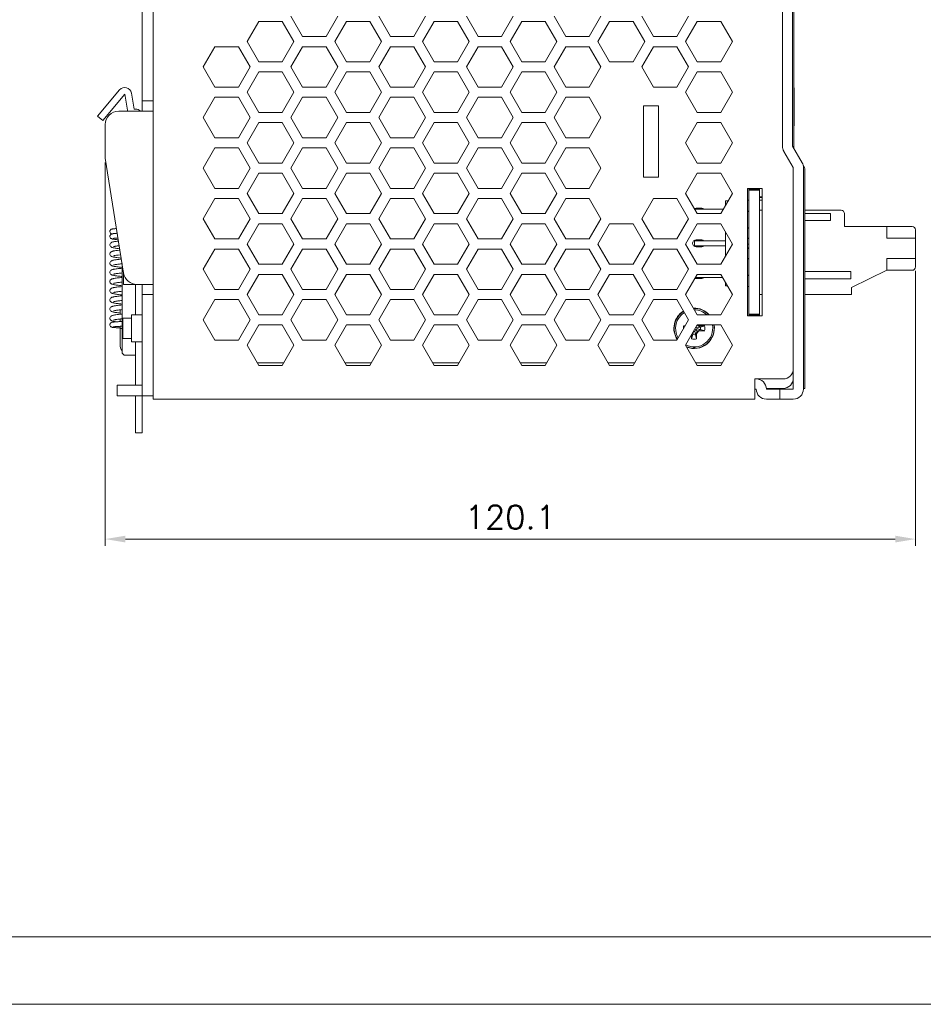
# Model space of a CAD drawing. Header units: millimetres. Extents: x -210 to 210, y -148 to 148.
# Tile 2 of 9: x -65 to 69, y -148 to -3. Entities that reach past the tile are written whole.
import ezdxf

# ---------------------------------------------------------------- set-up
doc = ezdxf.new("R2010")
doc.units = ezdxf.units.MM
doc.layers.get('0').update_dxf_attribs({"linetype": 'CONTINUOUS', "lineweight": 13})
doc.layers.get('Defpoints').update_dxf_attribs({"linetype": 'CONTINUOUS', "lineweight": 13})
doc.styles.get("Standard").update_dxf_attribs({"font": 'romans.shx'})
doc.dimstyles.new('yutana', dxfattribs={"dimtxt": 3.5, "dimasz": 3, "dimexe": 1, "dimexo": 0.6, "dimgap": 1.5, "dimtad": 1, "dimdec": 1, "dimzin": 0, "dimdsep": 46, "dimtxsty": 'Standard', "dimcen": 0, "dimadec": 0, "dimazin": 0, "dimtp": 0.01, "dimtm": 0.01, "dimtfac": 1, "dimtdec": 1, "dimtmove": 0, "dimatfit": 3, "dimfxl": 1, "dimtolj": 1, "dimtzin": 0, "dimlwd": 0, "dimlwe": 0, "dimarcsym": 0})

# ---------------------------------------------------------------- blocks, each defined once
blk = doc.blocks.new('*D8')
at = {"color": 0, "lineweight": 0, "ltscale": 5}
for p, q in [((-52.43, -23.7), (-52.43, -80.54)), ((67.67, -39.8), (67.67, -80.54)), ((-49.43, -79.54), (64.67, -79.54))]:
    blk.add_line(p, q, dxfattribs=at)
at = {"color": 0, "ltscale": 5}
for points in [[(-49.43, -79.04), (-49.43, -80.04), (-52.43, -79.54)], [(64.67, -79.04), (64.67, -80.04), (67.67, -79.54)]]:
    blk.add_solid(points, dxfattribs=at)
at = {"layer": 'Defpoints', "color": 0, "ltscale": 5}
for p in [(-52.43, -23.1), (67.67, -39.2), (67.67, -79.54)]:
    blk.add_point(p, dxfattribs=at)
at = {"color": 0, "ltscale": 5, "insert": (7.62, -76.29), "char_height": 3.5, "attachment_point": 5}
blk.add_mtext('\\A1;120.1', dxfattribs=at)

msp = doc.modelspace()

# ---------------------------------------------------------------- linework, layer by layer
for p, q in [((-45.33, -58.8), (-45.33, 60.7)), ((47.97, -21.27), (47.97, 24.76)), ((49.47, 24.79), (49.47, -21.3)), ((49.67, -21.65), (49.67, 24.8)), ((-46.93, -16.1), (-46.93, 19.2)), ((-31.39, -5.8), (-29.66, -2.8)), ((-29.66, -2.8), (-26.19, -2.8)), ((-26.19, -2.8), (-24.46, -5.8)), ((-23.16, -5.05), (-24.89, -2.05)), ((-17.96, -2.05), (-19.69, -5.05)), ((-18.39, -5.8), (-16.66, -2.8)), ((-16.66, -2.8), (-13.19, -2.8)), ((-13.19, -2.8), (-11.46, -5.8)), ((-10.16, -5.05), (-11.89, -2.05)), ((-4.96, -2.05), (-6.69, -5.05)), ((-5.39, -5.8), (-3.66, -2.8)), ((-3.66, -2.8), (-0.19, -2.8)), ((-0.19, -2.8), (1.54, -5.8)), ((2.84, -5.05), (1.11, -2.05)), ((8.04, -2.05), (6.31, -5.05)), ((7.61, -5.8), (9.34, -2.8)), ((9.34, -2.8), (12.81, -2.8)), ((12.81, -2.8), (14.54, -5.8)), ((15.84, -5.05), (14.11, -2.05)), ((21.04, -2.05), (19.31, -5.05)), ((20.61, -5.8), (22.34, -2.8)), ((22.34, -2.8), (25.81, -2.8)), ((25.81, -2.8), (27.54, -5.8)), ((28.84, -5.05), (27.11, -2.05)), ((34.04, -2.05), (32.31, -5.05)), ((33.61, -5.8), (35.34, -2.8)), ((35.34, -2.8), (38.81, -2.8)), ((38.81, -2.8), (40.54, -5.8)), ((-31.39, -5.8), (-29.66, -8.8)), ((-24.46, -5.8), (-26.19, -8.8)), ((-19.69, -5.05), (-23.16, -5.05)), ((-16.66, -8.8), (-18.39, -5.8)), ((-11.46, -5.8), (-13.19, -8.8)), ((-6.69, -5.05), (-10.16, -5.05)), ((-3.66, -8.8), (-5.39, -5.8)), ((1.54, -5.8), (-0.19, -8.8)), ((6.31, -5.05), (2.84, -5.05)), ((9.34, -8.8), (7.61, -5.8)), ((14.54, -5.8), (12.81, -8.8)), ((19.31, -5.05), (15.84, -5.05)), ((22.34, -8.8), (20.61, -5.8)), ((27.54, -5.8), (25.81, -8.8)), ((32.31, -5.05), (28.84, -5.05)), ((35.34, -8.8), (33.61, -5.8)), ((40.54, -5.8), (38.81, -8.8)), ((-37.89, -9.55), (-36.16, -6.55)), ((-36.16, -6.55), (-32.69, -6.55)), ((-32.69, -6.55), (-30.96, -9.55)), ((-24.89, -9.55), (-23.16, -6.55)), ((-23.16, -6.55), (-19.69, -6.55)), ((-19.69, -6.55), (-17.96, -9.55)), ((-11.89, -9.55), (-10.16, -6.55)), ((-10.16, -6.55), (-6.69, -6.55)), ((-6.69, -6.55), (-4.96, -9.55)), ((1.11, -9.55), (2.84, -6.55)), ((2.84, -6.55), (6.31, -6.55)), ((6.31, -6.55), (8.04, -9.55)), ((14.11, -9.55), (15.84, -6.55)), ((15.84, -6.55), (19.31, -6.55)), ((19.31, -6.55), (21.04, -9.55)), ((27.11, -9.55), (28.84, -6.55)), ((28.84, -6.55), (32.31, -6.55)), ((32.31, -6.55), (34.04, -9.55)), ((-36.16, -12.55), (-37.89, -9.55)), ((-30.96, -9.55), (-32.69, -12.55)), ((-26.19, -8.8), (-29.66, -8.8)), ((-23.16, -12.55), (-24.89, -9.55)), ((-17.96, -9.55), (-19.69, -12.55)), ((-13.19, -8.8), (-16.66, -8.8)), ((-10.16, -12.55), (-11.89, -9.55)), ((-4.96, -9.55), (-6.69, -12.55)), ((-0.19, -8.8), (-3.66, -8.8)), ((2.84, -12.55), (1.11, -9.55)), ((8.04, -9.55), (6.31, -12.55)), ((12.81, -8.8), (9.34, -8.8)), ((15.84, -12.55), (14.11, -9.55)), ((21.04, -9.55), (19.31, -12.55)), ((25.81, -8.8), (22.34, -8.8)), ((28.84, -12.55), (27.11, -9.55)), ((34.04, -9.55), (32.31, -12.55)), ((38.81, -8.8), (35.34, -8.8)), ((-31.39, -13.3), (-29.66, -10.3)), ((-29.66, -10.3), (-26.19, -10.3)), ((-26.19, -10.3), (-24.46, -13.3)), ((-18.39, -13.3), (-16.66, -10.3)), ((-16.66, -10.3), (-13.19, -10.3)), ((-13.19, -10.3), (-11.46, -13.3)), ((-5.39, -13.3), (-3.66, -10.3)), ((-3.66, -10.3), (-0.19, -10.3)), ((-0.19, -10.3), (1.54, -13.3)), ((7.61, -13.3), (9.34, -10.3)), ((9.34, -10.3), (12.81, -10.3)), ((12.81, -10.3), (14.54, -13.3)), ((33.61, -13.3), (35.34, -10.3)), ((35.34, -10.3), (38.81, -10.3)), ((38.81, -10.3), (40.54, -13.3)), ((-53.57, -16.86), (-50.3, -12.96)), ((-32.69, -12.55), (-36.16, -12.55)), ((-19.69, -12.55), (-23.16, -12.55)), ((-6.69, -12.55), (-10.16, -12.55)), ((6.31, -12.55), (2.84, -12.55)), ((19.31, -12.55), (15.84, -12.55)), ((32.31, -12.55), (28.84, -12.55)), ((49.67, -12.63), (49.7, -12.63)), ((49.7, -12.63), (49.7, -18.3)), ((-49.53, -13.6), (-52.8, -17.51)), ((-49.11, -15.97), (-49.53, -13.6)), ((-48.54, -13.43), (-48.13, -15.8)), ((-37.89, -17.05), (-36.16, -14.05)), ((-36.16, -14.05), (-32.69, -14.05)), ((-32.69, -14.05), (-30.96, -17.05)), ((-31.39, -13.3), (-29.66, -16.3)), ((-24.46, -13.3), (-26.19, -16.3)), ((-24.89, -17.05), (-23.16, -14.05)), ((-23.16, -14.05), (-19.69, -14.05)), ((-19.69, -14.05), (-17.96, -17.05)), ((-16.66, -16.3), (-18.39, -13.3)), ((-11.46, -13.3), (-13.19, -16.3)), ((-11.89, -17.05), (-10.16, -14.05)), ((-10.16, -14.05), (-6.69, -14.05)), ((-6.69, -14.05), (-4.96, -17.05)), ((-3.66, -16.3), (-5.39, -13.3)), ((1.54, -13.3), (-0.19, -16.3)), ((1.11, -17.05), (2.84, -14.05)), ((2.84, -14.05), (6.31, -14.05)), ((6.31, -14.05), (8.04, -17.05)), ((9.34, -16.3), (7.61, -13.3)), ((14.54, -13.3), (12.81, -16.3)), ((14.11, -17.05), (15.84, -14.05)), ((15.84, -14.05), (19.31, -14.05)), ((19.31, -14.05), (21.04, -17.05)), ((35.34, -16.3), (33.61, -13.3)), ((40.54, -13.3), (38.81, -16.3)), ((-47.93, -15.8), (-48.13, -15.8)), ((-45.33, -14.6), (-46.93, -14.6)), ((27.37, -15.3), (29.57, -15.3)), ((27.37, -25.9), (27.37, -15.3)), ((29.57, -15.3), (29.57, -25.9)), ((-52.8, -17.51), (-53.57, -16.86)), ((-50.43, -16.1), (-45.33, -16.1)), ((-36.16, -20.05), (-37.89, -17.05)), ((-30.96, -17.05), (-32.69, -20.05)), ((-26.19, -16.3), (-29.66, -16.3)), ((-23.16, -20.05), (-24.89, -17.05)), ((-17.96, -17.05), (-19.69, -20.05)), ((-13.19, -16.3), (-16.66, -16.3)), ((-10.16, -20.05), (-11.89, -17.05)), ((-4.96, -17.05), (-6.69, -20.05)), ((-0.19, -16.3), (-3.66, -16.3)), ((2.84, -20.05), (1.11, -17.05)), ((8.04, -17.05), (6.31, -20.05)), ((12.81, -16.3), (9.34, -16.3)), ((15.84, -20.05), (14.11, -17.05)), ((21.04, -17.05), (19.31, -20.05)), ((38.81, -16.3), (35.34, -16.3)), ((-52.43, -23.1), (-52.43, -18.1)), ((-31.39, -20.8), (-29.66, -17.8)), ((-29.66, -17.8), (-26.19, -17.8)), ((-26.19, -17.8), (-24.46, -20.8)), ((-18.39, -20.8), (-16.66, -17.8)), ((-16.66, -17.8), (-13.19, -17.8)), ((-13.19, -17.8), (-11.46, -20.8)), ((-5.39, -20.8), (-3.66, -17.8)), ((-3.66, -17.8), (-0.19, -17.8)), ((-0.19, -17.8), (1.54, -20.8)), ((7.61, -20.8), (9.34, -17.8)), ((9.34, -17.8), (12.81, -17.8)), ((12.81, -17.8), (14.54, -20.8)), ((33.61, -20.8), (35.34, -17.8)), ((35.34, -17.8), (38.81, -17.8)), ((38.81, -17.8), (40.54, -20.8)), ((49.67, -18.23), (49.7, -18.23)), ((49.67, -18.3), (49.7, -18.3)), ((-32.69, -20.05), (-36.16, -20.05)), ((-19.69, -20.05), (-23.16, -20.05)), ((-6.69, -20.05), (-10.16, -20.05)), ((6.31, -20.05), (2.84, -20.05)), ((19.31, -20.05), (15.84, -20.05)), ((-37.89, -24.55), (-36.16, -21.55)), ((-36.16, -21.55), (-32.69, -21.55)), ((-32.69, -21.55), (-30.96, -24.55)), ((-31.39, -20.8), (-29.66, -23.8)), ((-24.46, -20.8), (-26.19, -23.8)), ((-24.89, -24.55), (-23.16, -21.55)), ((-23.16, -21.55), (-19.69, -21.55)), ((-19.69, -21.55), (-17.96, -24.55)), ((-16.66, -23.8), (-18.39, -20.8)), ((-11.46, -20.8), (-13.19, -23.8)), ((-11.89, -24.55), (-10.16, -21.55)), ((-10.16, -21.55), (-6.69, -21.55)), ((-6.69, -21.55), (-4.96, -24.55)), ((-3.66, -23.8), (-5.39, -20.8)), ((1.54, -20.8), (-0.19, -23.8)), ((1.11, -24.55), (2.84, -21.55)), ((2.84, -21.55), (6.31, -21.55)), ((6.31, -21.55), (8.04, -24.55)), ((9.34, -23.8), (7.61, -20.8)), ((14.54, -20.8), (12.81, -23.8)), ((14.11, -24.55), (15.84, -21.55)), ((15.84, -21.55), (19.31, -21.55)), ((19.31, -21.55), (21.04, -24.55)), ((35.34, -23.8), (33.61, -20.8)), ((40.54, -20.8), (38.81, -23.8)), ((47.97, -21.3), (47.97, -21.27)), ((49.47, -21.3), (50.88, -23.76)), ((-52.43, -23.1), (-49.7, -40.12)), ((48.18, -22.07), (48.17, -22.05)), ((49.55, -24.45), (48.18, -22.07)), ((-36.16, -27.55), (-37.89, -24.55)), ((-30.96, -24.55), (-32.69, -27.55)), ((-26.19, -23.8), (-29.66, -23.8)), ((-23.16, -27.55), (-24.89, -24.55)), ((-17.96, -24.55), (-19.69, -27.55)), ((-13.19, -23.8), (-16.66, -23.8)), ((-10.16, -27.55), (-11.89, -24.55)), ((-4.96, -24.55), (-6.69, -27.55)), ((-0.19, -23.8), (-3.66, -23.8)), ((2.84, -27.55), (1.11, -24.55)), ((8.04, -24.55), (6.31, -27.55)), ((12.81, -23.8), (9.34, -23.8)), ((15.84, -27.55), (14.11, -24.55)), ((21.04, -24.55), (19.31, -27.55)), ((38.81, -23.8), (35.34, -23.8)), ((49.57, -24.5), (49.55, -24.45)), ((49.57, -24.55), (49.57, -24.5)), ((49.57, -54.3), (49.57, -24.55)), ((51.05, -24.05), (50.88, -23.75)), ((51.07, -24.5), (51.07, -57.3)), ((-31.39, -28.3), (-29.66, -25.3)), ((-29.66, -25.3), (-26.19, -25.3)), ((-26.19, -25.3), (-24.46, -28.3)), ((-18.39, -28.3), (-16.66, -25.3)), ((-16.66, -25.3), (-13.19, -25.3)), ((-13.19, -25.3), (-11.46, -28.3)), ((-5.39, -28.3), (-3.66, -25.3)), ((-3.66, -25.3), (-0.19, -25.3)), ((-0.19, -25.3), (1.54, -28.3)), ((7.61, -28.3), (9.34, -25.3)), ((9.34, -25.3), (12.81, -25.3)), ((12.81, -25.3), (14.54, -28.3)), ((29.57, -25.9), (27.37, -25.9)), ((33.61, -28.3), (35.34, -25.3)), ((35.34, -25.3), (38.81, -25.3)), ((38.81, -25.3), (40.54, -28.3)), ((51.27, -57.2), (51.27, -24.9)), ((-32.69, -27.55), (-36.16, -27.55)), ((-19.69, -27.55), (-23.16, -27.55)), ((-6.69, -27.55), (-10.16, -27.55)), ((6.31, -27.55), (2.84, -27.55)), ((19.31, -27.55), (15.84, -27.55)), ((42.77, -27.55), (44.97, -27.55)), ((42.77, -46.45), (42.77, -27.55)), ((42.97, -27.55), (42.97, -46.45)), ((42.97, -27.55), (42.97, -46.45)), ((44.57, -27.66), (42.97, -27.66)), ((44.57, -27.55), (44.57, -46.45)), ((44.57, -27.55), (44.57, -46.45)), ((44.97, -27.55), (44.97, -46.45)), ((51.27, -26.27), (51.3, -26.27)), ((51.27, -26.3), (51.3, -26.3)), ((51.27, -26.68), (51.3, -26.68)), ((51.27, -27.6), (51.3, -27.6)), ((51.3, -26.27), (51.3, -26.68)), ((51.3, -26.68), (51.3, -27.6)), ((51.3, -27.6), (51.3, -29.1)), ((-37.89, -32.05), (-36.16, -29.05)), ((-36.16, -29.05), (-32.69, -29.05)), ((-32.69, -29.05), (-30.96, -32.05)), ((-31.39, -28.3), (-29.66, -31.3)), ((-24.46, -28.3), (-26.19, -31.3)), ((-24.89, -32.05), (-23.16, -29.05)), ((-23.16, -29.05), (-19.69, -29.05)), ((-19.69, -29.05), (-17.96, -32.05)), ((-16.66, -31.3), (-18.39, -28.3)), ((-11.46, -28.3), (-13.19, -31.3)), ((-11.89, -32.05), (-10.16, -29.05)), ((-10.16, -29.05), (-6.69, -29.05)), ((-6.69, -29.05), (-4.96, -32.05)), ((-3.66, -31.3), (-5.39, -28.3)), ((1.54, -28.3), (-0.19, -31.3)), ((1.11, -32.05), (2.84, -29.05)), ((2.84, -29.05), (6.31, -29.05)), ((6.31, -29.05), (8.04, -32.05)), ((9.34, -31.3), (7.61, -28.3)), ((14.54, -28.3), (12.81, -31.3)), ((14.11, -32.05), (15.84, -29.05)), ((15.84, -29.05), (19.31, -29.05)), ((19.31, -29.05), (21.04, -32.05)), ((27.11, -32.05), (28.84, -29.05)), ((28.84, -29.05), (32.31, -29.05)), ((32.31, -29.05), (34.04, -32.05)), ((35.34, -31.3), (33.61, -28.3)), ((40.54, -28.3), (38.81, -31.3)), ((44.57, -27.76), (42.97, -27.76)), ((44.57, -27.8), (42.97, -27.8)), ((44.57, -28.91), (44.97, -28.91)), ((44.97, -28.79), (44.7, -28.79)), ((51.27, -29.1), (51.3, -29.1)), ((51.3, -29.12), (51.3, -29.3)), ((34.95, -30.62), (39.2, -30.62)), ((36, -30.5), (35.15, -30.5)), ((39.54, -29.4), (39.9, -29.4)), ((39.54, -30.02), (39.54, -29.4)), ((42.97, -29.3), (42.77, -29.3)), ((44.97, -29.3), (44.57, -29.3)), ((51.27, -29.31), (51.3, -29.31)), ((51.27, -29.72), (51.3, -29.72)), ((51.27, -30.3), (51.3, -30.3)), ((51.3, -29.31), (51.3, -32.3)), ((-36.16, -35.05), (-37.89, -32.05)), ((-30.96, -32.05), (-32.69, -35.05)), ((-26.19, -31.3), (-29.66, -31.3)), ((-23.16, -35.05), (-24.89, -32.05)), ((-17.96, -32.05), (-19.69, -35.05)), ((-13.19, -31.3), (-16.66, -31.3)), ((-10.16, -35.05), (-11.89, -32.05)), ((-4.96, -32.05), (-6.69, -35.05)), ((-0.19, -31.3), (-3.66, -31.3)), ((2.84, -35.05), (1.11, -32.05)), ((8.04, -32.05), (6.31, -35.05)), ((12.81, -31.3), (9.34, -31.3)), ((15.84, -35.05), (14.11, -32.05)), ((21.04, -32.05), (19.31, -35.05)), ((28.84, -35.05), (27.11, -32.05)), ((34.04, -32.05), (32.31, -35.05)), ((38.81, -31.3), (35.34, -31.3)), ((42.97, -30.95), (42.77, -30.95)), ((42.97, -31), (42.77, -31)), ((44.57, -30.8), (44.97, -30.8)), ((51.27, -30.8), (56.67, -30.8)), ((55.07, -31.26), (51.3, -31.26)), ((55.07, -32.34), (55.07, -31.26)), ((57.17, -33.2), (57.17, -31.3)), ((-31.39, -35.8), (-29.66, -32.8)), ((-29.66, -32.8), (-26.19, -32.8)), ((-26.19, -32.8), (-24.46, -35.8)), ((-18.39, -35.8), (-16.66, -32.8)), ((-16.66, -32.8), (-13.19, -32.8)), ((-13.19, -32.8), (-11.46, -35.8)), ((-5.39, -35.8), (-3.66, -32.8)), ((-3.66, -32.8), (-0.19, -32.8)), ((-0.19, -32.8), (1.54, -35.8)), ((7.61, -35.8), (9.34, -32.8)), ((9.34, -32.8), (12.81, -32.8)), ((12.81, -32.8), (14.54, -35.8)), ((20.61, -35.8), (22.34, -32.8)), ((22.34, -32.8), (25.81, -32.8)), ((25.81, -32.8), (27.54, -35.8)), ((33.61, -35.8), (35.34, -32.8)), ((35.34, -32.8), (38.81, -32.8)), ((38.81, -32.8), (40.54, -35.8)), ((42.77, -33.4), (42.97, -33.4)), ((42.77, -33.45), (42.97, -33.45)), ((51.27, -32.3), (51.3, -32.3)), ((51.27, -32.32), (51.3, -32.32)), ((55.07, -32.34), (51.27, -32.34)), ((51.3, -32.31), (51.3, -32.32)), ((57.17, -33.2), (67.17, -33.2)), ((63.45, -34.95), (63.45, -33.2)), ((-50.76, -34.21), (-50.64, -34.2)), ((39.54, -37.52), (39.54, -34.08)), ((42.84, -34.95), (42.77, -34.95)), ((42.77, -35), (42.97, -35)), ((51.27, -33.8), (51.3, -33.8)), ((51.3, -33.8), (51.3, -35.3)), ((67.67, -34.95), (63.45, -34.95)), ((67.67, -39.2), (67.67, -33.7)), ((-32.69, -35.05), (-36.16, -35.05)), ((-31.39, -35.8), (-29.66, -38.8)), ((-24.46, -35.8), (-26.19, -38.8)), ((-19.69, -35.05), (-23.16, -35.05)), ((-16.66, -38.8), (-18.39, -35.8)), ((-11.46, -35.8), (-13.19, -38.8)), ((-6.69, -35.05), (-10.16, -35.05)), ((-3.66, -38.8), (-5.39, -35.8)), ((1.54, -35.8), (-0.19, -38.8)), ((6.31, -35.05), (2.84, -35.05)), ((9.34, -38.8), (7.61, -35.8)), ((14.54, -35.8), (12.81, -38.8)), ((19.31, -35.05), (15.84, -35.05)), ((22.34, -38.8), (20.61, -35.8)), ((27.54, -35.8), (25.81, -38.8)), ((32.31, -35.05), (28.84, -35.05)), ((35.34, -38.8), (33.61, -35.8)), ((34.94, -35.32), (39.54, -35.32)), ((34.94, -35.32), (34.94, -36.07)), ((34.94, -36.07), (39.54, -36.07)), ((36, -35.2), (35.15, -35.2)), ((35.15, -36.2), (36, -36.2)), ((40.54, -35.8), (38.81, -38.8)), ((42.97, -35.8), (42.77, -35.8)), ((42.77, -36.45), (42.84, -36.45)), ((51.27, -35.3), (51.3, -35.3)), ((51.27, -35.32), (51.3, -35.32)), ((51.27, -35.55), (51.3, -35.55)), ((51.27, -35.72), (51.3, -35.72)), ((51.27, -35.74), (51.3, -35.74)), ((51.3, -35.31), (51.3, -35.54)), ((51.3, -35.55), (51.3, -35.72)), ((-37.89, -39.55), (-36.16, -36.55)), ((-36.16, -36.55), (-32.69, -36.55)), ((-32.69, -36.55), (-30.96, -39.55)), ((-24.89, -39.55), (-23.16, -36.55)), ((-23.16, -36.55), (-19.69, -36.55)), ((-19.69, -36.55), (-17.96, -39.55)), ((-11.89, -39.55), (-10.16, -36.55)), ((-10.16, -36.55), (-6.69, -36.55)), ((-6.69, -36.55), (-4.96, -39.55)), ((1.11, -39.55), (2.84, -36.55)), ((2.84, -36.55), (6.31, -36.55)), ((6.31, -36.55), (8.04, -39.55)), ((14.11, -39.55), (15.84, -36.55)), ((15.84, -36.55), (19.31, -36.55)), ((19.31, -36.55), (21.04, -39.55)), ((27.11, -39.55), (28.84, -36.55)), ((28.84, -36.55), (32.31, -36.55)), ((32.31, -36.55), (34.04, -39.55)), ((51.27, -36.77), (51.3, -36.77)), ((51.27, -36.8), (51.3, -36.8)), ((51.3, -36.77), (51.3, -38.3)), ((-50.03, -38.04), (-50.23, -38.06)), ((-49.93, -38.68), (-49.93, -51.8)), ((-26.19, -38.8), (-29.66, -38.8)), ((-13.19, -38.8), (-16.66, -38.8)), ((-0.19, -38.8), (-3.66, -38.8)), ((12.81, -38.8), (9.34, -38.8)), ((25.81, -38.8), (22.34, -38.8)), ((38.81, -38.8), (35.34, -38.8)), ((42.97, -37.95), (42.77, -37.95)), ((42.97, -38), (42.77, -38)), ((51.27, -38.3), (51.3, -38.3)), ((51.27, -38.32), (51.3, -38.32)), ((51.27, -38.39), (51.3, -38.39)), ((51.27, -38.74), (51.3, -38.74)), ((51.3, -38.32), (51.3, -38.74)), ((63.45, -37.95), (67.67, -37.95)), ((63.45, -39.7), (63.45, -37.95)), ((-49.73, -39.93), (-49.73, -41.8)), ((-36.16, -42.55), (-37.89, -39.55)), ((-30.96, -39.55), (-32.69, -42.55)), ((-31.39, -43.3), (-29.66, -40.3)), ((-29.66, -40.3), (-26.19, -40.3)), ((-26.19, -40.3), (-24.46, -43.3)), ((-23.16, -42.55), (-24.89, -39.55)), ((-17.96, -39.55), (-19.69, -42.55)), ((-18.39, -43.3), (-16.66, -40.3)), ((-16.66, -40.3), (-13.19, -40.3)), ((-13.19, -40.3), (-11.46, -43.3)), ((-10.16, -42.55), (-11.89, -39.55)), ((-4.96, -39.55), (-6.69, -42.55)), ((-5.39, -43.3), (-3.66, -40.3)), ((-3.66, -40.3), (-0.19, -40.3)), ((-0.19, -40.3), (1.54, -43.3)), ((2.84, -42.55), (1.11, -39.55)), ((8.04, -39.55), (6.31, -42.55)), ((7.61, -43.3), (9.34, -40.3)), ((9.34, -40.3), (12.81, -40.3)), ((12.81, -40.3), (14.54, -43.3)), ((15.84, -42.55), (14.11, -39.55)), ((21.04, -39.55), (19.31, -42.55)), ((20.61, -43.3), (22.34, -40.3)), ((22.34, -40.3), (25.81, -40.3)), ((25.81, -40.3), (27.54, -43.3)), ((28.84, -42.55), (27.11, -39.55)), ((34.04, -39.55), (32.31, -42.55)), ((33.61, -43.3), (35.34, -40.3)), ((35.07, -40.77), (39.08, -40.77)), ((35.34, -40.3), (38.81, -40.3)), ((38.81, -40.3), (40.54, -43.3)), ((42.77, -40.4), (42.97, -40.4)), ((42.77, -40.45), (42.97, -40.45)), ((51.27, -39.77), (51.3, -39.77)), ((51.27, -39.8), (51.3, -39.8)), ((51.27, -40.07), (51.3, -40.07)), ((51.27, -40.47), (51.3, -40.47)), ((51.27, -40.65), (51.3, -40.65)), ((51.3, -39.77), (51.3, -41.3)), ((58.07, -39.86), (51.3, -39.86)), ((58.07, -40.94), (58.07, -39.86)), ((63.45, -39.7), (58.17, -42.27)), ((63.45, -39.7), (67.17, -39.7)), ((-49.93, -42.11), (-50.17, -42.13)), ((-49.73, -41.8), (-47.72, -41.8)), ((-47.93, -41.8), (-47.93, -46.3)), ((-47.72, -41.8), (-45.33, -41.8)), ((-46.93, -63.8), (-46.93, -41.8)), ((35.15, -40.9), (36, -40.9)), ((39.54, -42), (39.54, -41.58)), ((39.54, -42), (39.79, -42)), ((42.97, -42.1), (42.77, -42.1)), ((51.27, -41.06), (51.3, -41.06)), ((51.27, -41.3), (51.3, -41.3)), ((51.27, -41.53), (51.3, -41.53)), ((51.27, -41.94), (51.3, -41.94)), ((58.07, -40.94), (51.3, -40.94)), ((51.3, -41.31), (51.3, -41.52)), ((51.3, -41.53), (51.3, -41.94)), ((58.17, -43.3), (58.17, -42.27)), ((-49.93, -43.47), (-50.16, -43.49)), ((-50.09, -42.82), (-49.93, -42.81)), ((-45.33, -43.3), (-46.93, -43.3)), ((-32.69, -42.55), (-36.16, -42.55)), ((-31.39, -43.3), (-29.66, -46.3)), ((-24.46, -43.3), (-26.19, -46.3)), ((-19.69, -42.55), (-23.16, -42.55)), ((-16.66, -46.3), (-18.39, -43.3)), ((-11.46, -43.3), (-13.19, -46.3)), ((-6.69, -42.55), (-10.16, -42.55)), ((-3.66, -46.3), (-5.39, -43.3)), ((1.54, -43.3), (-0.19, -46.3)), ((6.31, -42.55), (2.84, -42.55)), ((9.34, -46.3), (7.61, -43.3)), ((14.54, -43.3), (12.81, -46.3)), ((19.31, -42.55), (15.84, -42.55)), ((22.34, -46.3), (20.61, -43.3)), ((27.54, -43.3), (25.81, -46.3)), ((32.31, -42.55), (28.84, -42.55)), ((35.34, -46.3), (33.61, -43.3)), ((40.54, -43.3), (38.81, -46.3)), ((44.57, -43.3), (44.97, -43.3)), ((51.27, -42.8), (51.3, -42.8)), ((51.3, -42.8), (51.3, -44.3)), ((51.3, -43.3), (58.17, -43.3)), ((-50.13, -44.19), (-49.93, -44.17)), ((-37.89, -47.05), (-36.16, -44.05)), ((-36.16, -44.05), (-32.69, -44.05)), ((-32.69, -44.05), (-30.96, -47.05)), ((-24.89, -47.05), (-23.16, -44.05)), ((-23.16, -44.05), (-19.69, -44.05)), ((-19.69, -44.05), (-17.96, -47.05)), ((-11.89, -47.05), (-10.16, -44.05)), ((-10.16, -44.05), (-6.69, -44.05)), ((-6.69, -44.05), (-4.96, -47.05)), ((1.11, -47.05), (2.84, -44.05)), ((2.84, -44.05), (6.31, -44.05)), ((6.31, -44.05), (8.04, -47.05)), ((14.11, -47.05), (15.84, -44.05)), ((15.84, -44.05), (19.31, -44.05)), ((19.31, -44.05), (21.04, -47.05)), ((27.11, -47.05), (28.84, -44.05)), ((28.84, -44.05), (32.31, -44.05)), ((32.31, -44.05), (34.04, -47.05)), ((51.27, -44.3), (51.3, -44.3)), ((51.27, -44.32), (51.3, -44.32)), ((51.27, -44.39), (51.3, -44.39)), ((51.27, -44.74), (51.3, -44.74)), ((51.3, -44.31), (51.3, -44.74)), ((-50.36, -45.57), (-50.21, -45.56)), ((-50.23, -46.22), (-50.23, -45.56)), ((-49.93, -46.19), (-50.03, -46.2)), ((-48.53, -50.3), (-48.53, -46.3)), ((-46.93, -46.3), (-48.53, -46.3)), ((-26.19, -46.3), (-29.66, -46.3)), ((-13.19, -46.3), (-16.66, -46.3)), ((-0.19, -46.3), (-3.66, -46.3)), ((12.81, -46.3), (9.34, -46.3)), ((25.81, -46.3), (22.34, -46.3)), ((38.81, -46.3), (35.34, -46.3)), ((44.97, -46.45), (42.77, -46.45)), ((44.57, -46.2), (42.97, -46.2)), ((44.57, -46.24), (42.97, -46.24)), ((44.57, -46.34), (42.97, -46.34)), ((-51.23, -47.24), (-51.23, -47.24)), ((-50.13, -47.3), (-50.4, -47.31)), ((-50.38, -48.01), (-50.23, -48)), ((-50.23, -47.3), (-50.23, -46.92)), ((-50.23, -50.7), (-50.23, -48)), ((-49.93, -47.29), (-50.13, -47.3)), ((-49.83, -46.8), (-49.83, -49.8)), ((-48.53, -46.8), (-49.83, -46.8)), ((-36.16, -50.05), (-37.89, -47.05)), ((-30.96, -47.05), (-32.69, -50.05)), ((-31.39, -50.8), (-29.66, -47.8)), ((-29.66, -47.8), (-26.19, -47.8)), ((-26.19, -47.8), (-24.46, -50.8)), ((-23.16, -50.05), (-24.89, -47.05)), ((-17.96, -47.05), (-19.69, -50.05)), ((-18.39, -50.8), (-16.66, -47.8)), ((-16.66, -47.8), (-13.19, -47.8)), ((-13.19, -47.8), (-11.46, -50.8)), ((-10.16, -50.05), (-11.89, -47.05)), ((-4.96, -47.05), (-6.69, -50.05)), ((-5.39, -50.8), (-3.66, -47.8)), ((-3.66, -47.8), (-0.19, -47.8)), ((-0.19, -47.8), (1.54, -50.8)), ((2.84, -50.05), (1.11, -47.05)), ((8.04, -47.05), (6.31, -50.05)), ((7.61, -50.8), (9.34, -47.8)), ((9.34, -47.8), (12.81, -47.8)), ((12.81, -47.8), (14.54, -50.8)), ((15.84, -50.05), (14.11, -47.05)), ((21.04, -47.05), (19.31, -50.05)), ((20.61, -50.8), (22.34, -47.8)), ((22.34, -47.8), (25.81, -47.8)), ((25.81, -47.8), (27.54, -50.8)), ((28.84, -50.05), (27.11, -47.05)), ((34.04, -47.05), (32.31, -50.05)), ((33.32, -47.93), (33.53, -47.93)), ((33.32, -47.93), (33.5, -47.98)), ((33.61, -50.8), (35.34, -47.8)), ((35.3, -48.21), (35.15, -48.13)), ((35.77, -48.11), (35.3, -48.21)), ((35.45, -47.84), (35.32, -47.85)), ((35.77, -48.11), (35.32, -47.85)), ((35.81, -48.11), (35.32, -48.21)), ((35.34, -47.8), (38.81, -47.8)), ((35.43, -47.8), (35.45, -47.84)), ((35.45, -47.84), (35.69, -47.93)), ((35.69, -47.93), (36.43, -47.93)), ((35.69, -47.93), (35.77, -48.11)), ((35.81, -48.11), (35.77, -48.11)), ((36.43, -47.93), (35.81, -48.11)), ((38.81, -47.8), (40.54, -50.8)), ((-50.35, -48.24), (-50.23, -48.25)), ((-50.23, -48.3), (-49.93, -48.3)), ((34.5, -49.86), (34.69, -49.23)), ((34.5, -49.86), (34.5, -49.25)), ((34.57, -49.14), (34.69, -49.19)), ((34.61, -49.06), (34.69, -49.19)), ((34.69, -49.23), (34.78, -48.77)), ((34.69, -49.19), (34.77, -48.78)), ((34.69, -49.19), (34.69, -49.23)), ((34.96, -48.72), (35.08, -48.51)), ((34.96, -48.74), (34.96, -48.72)), ((35.06, -49.19), (34.96, -48.72)), ((35.06, -49.23), (34.96, -48.74)), ((35.06, -49.19), (35.32, -48.74)), ((35.24, -49.12), (35.06, -49.19)), ((35.06, -49.23), (35.06, -49.19)), ((35.24, -49.86), (35.06, -49.23)), ((35.08, -48.51), (35.3, -48.39)), ((35.32, -48.74), (35.08, -48.51)), ((35.45, -48.76), (35.24, -49.12)), ((35.24, -49.12), (35.24, -49.86)), ((35.32, -48.21), (35.3, -48.21)), ((35.3, -48.39), (35.32, -48.39)), ((35.77, -48.48), (35.3, -48.39)), ((35.81, -48.48), (35.32, -48.39)), ((35.32, -48.74), (35.77, -48.48)), ((35.45, -48.76), (35.32, -48.74)), ((35.69, -48.67), (35.45, -48.76)), ((35.69, -48.67), (35.77, -48.48)), ((36.43, -48.67), (35.69, -48.67)), ((35.77, -48.48), (35.81, -48.48)), ((36.43, -48.67), (35.81, -48.48)), ((-48.53, -49.8), (-49.83, -49.8)), ((-46.93, -50.3), (-48.53, -50.3)), ((-47.93, -50.3), (-47.93, -56.7)), ((-32.69, -50.05), (-36.16, -50.05)), ((-31.39, -50.8), (-29.66, -53.8)), ((-24.46, -50.8), (-26.19, -53.8)), ((-19.69, -50.05), (-23.16, -50.05)), ((-16.66, -53.8), (-18.39, -50.8)), ((-11.46, -50.8), (-13.19, -53.8)), ((-6.69, -50.05), (-10.16, -50.05)), ((-3.66, -53.8), (-5.39, -50.8)), ((1.54, -50.8), (-0.19, -53.8)), ((6.31, -50.05), (2.84, -50.05)), ((9.34, -53.8), (7.61, -50.8)), ((14.54, -50.8), (12.81, -53.8)), ((19.31, -50.05), (15.84, -50.05)), ((22.34, -53.8), (20.61, -50.8)), ((27.54, -50.8), (25.81, -53.8)), ((32.31, -50.05), (28.84, -50.05)), ((35.34, -53.8), (33.61, -50.8)), ((34.82, -51.04), (34.82, -51.25)), ((34.92, -51.25), (34.92, -51.04)), ((40.54, -50.8), (38.81, -53.8)), ((51.27, -51), (51.3, -51)), ((51.3, -51), (51.3, -52.5)), ((-49.43, -52.3), (-47.93, -52.3)), ((51.27, -51.97), (51.3, -51.97)), ((51.27, -52.14), (51.3, -52.14)), ((51.27, -52.5), (51.3, -52.5)), ((51.27, -52.53), (51.3, -52.53)), ((51.3, -52.51), (51.3, -52.53)), ((-29.89, -53.4), (-25.96, -53.4)), ((-26.19, -53.8), (-29.66, -53.8)), ((-16.89, -53.4), (-12.96, -53.4)), ((-13.19, -53.8), (-16.66, -53.8)), ((-3.89, -53.4), (0.04, -53.4)), ((-0.19, -53.8), (-3.66, -53.8)), ((9.11, -53.4), (13.04, -53.4)), ((12.81, -53.8), (9.34, -53.8)), ((22.11, -53.4), (26.04, -53.4)), ((25.81, -53.8), (22.34, -53.8)), ((35.11, -53.4), (39.04, -53.4)), ((38.81, -53.8), (35.34, -53.8)), ((51.27, -53.47), (51.3, -53.47)), ((51.27, -53.5), (51.3, -53.5)), ((51.3, -53.47), (51.3, -55)), ((49.57, -57.3), (49.57, -54.3)), ((51.27, -55), (51.3, -55)), ((51.27, -55.02), (51.3, -55.02)), ((51.3, -55.02), (51.3, -55.02)), ((-50.63, -56.7), (-50.63, -58.3)), ((-50.63, -56.7), (-46.93, -56.7)), ((43.87, -55.8), (48.07, -55.8)), ((43.87, -58.8), (43.87, -55.8)), ((-50.63, -58.3), (-45.33, -58.3)), ((-47.93, -63.8), (-47.93, -58.3)), ((44.07, -57.3), (43.87, -57.3)), ((45.57, -57.2), (48.07, -57.2)), ((45.57, -57.3), (49.57, -57.3)), ((47.57, -57.3), (47.57, -58.8)), ((51.27, -57.2), (51.07, -57.2)), ((43.87, -58.8), (-45.33, -58.8)), ((45.57, -58.8), (49.57, -58.8)), ((-47.93, -63.8), (-46.93, -63.8))]:
    msp.add_line(p, q)
at = {"ltscale": 5}
for points in [[(-210, -148.5), (210, -148.5), (210, 148.5), (-210, 148.5)], [(-200, -138.5), (200, -138.5), (200, 138.5), (-200, 138.5)]]:
    msp.add_lwpolyline(points, close=True, dxfattribs=at)
for points in [[(-50.76, -33.51), (-50.77, -33.51), (-50.88, -33.52), (-50.98, -33.53), (-51.07, -33.54), (-51.15, -33.54), (-51.22, -33.55), (-51.28, -33.56), (-51.33, -33.57), (-51.38, -33.58), (-51.42, -33.59), (-51.47, -33.6), (-51.52, -33.62), (-51.58, -33.66), (-51.64, -33.72), (-51.69, -33.79), (-51.72, -33.87), (-51.73, -33.95)], [(-51.73, -33.95), (-51.72, -34.02), (-51.69, -34.11), (-51.64, -34.18), (-51.57, -34.24), (-51.51, -34.28), (-51.46, -34.3), (-51.43, -34.31)], [(-51.23, -34.27), (-51.3, -34.28), (-51.35, -34.29), (-51.41, -34.3), (-51.46, -34.32), (-51.51, -34.34), (-51.58, -34.38), (-51.64, -34.44), (-51.69, -34.52), (-51.72, -34.6), (-51.73, -34.67)], [(-51.73, -34.67), (-51.72, -34.74), (-51.69, -34.83), (-51.64, -34.91), (-51.57, -34.97), (-51.51, -35), (-51.45, -35.03), (-51.39, -35.05), (-51.33, -35.06), (-51.26, -35.07), (-51.19, -35.09), (-51.09, -35.1), (-50.99, -35.11), (-50.87, -35.13), (-50.73, -35.14), (-50.57, -35.16), (-50.49, -35.17)], [(-51.24, -34.26), (-51.24, -34.26), (-51.24, -34.26), (-51.23, -34.26), (-51.21, -34.26), (-51.18, -34.25), (-51.14, -34.25), (-51.1, -34.24), (-51.05, -34.24), (-50.99, -34.23), (-50.92, -34.22), (-50.84, -34.22), (-50.76, -34.21)], [(-50.64, -34.21), (-50.66, -34.21), (-50.78, -34.22), (-50.89, -34.23), (-50.99, -34.24), (-51.08, -34.25), (-51.16, -34.26), (-51.23, -34.27)], [(-51.23, -34.97), (-51.23, -34.97), (-51.22, -34.97), (-51.2, -34.97), (-51.17, -34.96), (-51.13, -34.96), (-51.08, -34.95), (-51.01, -34.94), (-50.94, -34.93), (-50.86, -34.93), (-50.77, -34.92), (-50.67, -34.91), (-50.55, -34.9), (-50.53, -34.9)], [(-50.46, -35.37), (-50.51, -35.37), (-50.66, -35.39), (-50.8, -35.41), (-50.92, -35.43), (-51.03, -35.45), (-51.13, -35.46), (-51.22, -35.48), (-51.3, -35.5), (-51.37, -35.52), (-51.43, -35.54), (-51.5, -35.57), (-51.56, -35.61), (-51.63, -35.67), (-51.68, -35.75), (-51.72, -35.85), (-51.73, -35.92)], [(-51.73, -35.92), (-51.72, -35.99), (-51.69, -36.09), (-51.63, -36.18), (-51.56, -36.24), (-51.49, -36.28), (-51.42, -36.31), (-51.35, -36.33), (-51.27, -36.35), (-51.18, -36.37), (-51.08, -36.39), (-50.96, -36.41), (-50.83, -36.43), (-50.69, -36.45), (-50.52, -36.47), (-50.34, -36.5), (-50.28, -36.5)], [(-51.18, -36.19), (-51.18, -36.19), (-51.16, -36.19), (-51.13, -36.18), (-51.08, -36.17), (-51.02, -36.15), (-50.95, -36.14), (-50.87, -36.12), (-50.77, -36.11), (-50.66, -36.09), (-50.54, -36.08), (-50.42, -36.06), (-50.35, -36.05)], [(-51.01, -36.8), (-51.1, -36.82), (-51.18, -36.83), (-51.26, -36.85), (-51.33, -36.87), (-51.39, -36.89), (-51.45, -36.91), (-51.51, -36.94), (-51.57, -36.98), (-51.63, -37.04), (-51.69, -37.12), (-51.72, -37.21), (-51.73, -37.28)], [(-51.73, -37.28), (-51.72, -37.37), (-51.68, -37.46), (-51.62, -37.54), (-51.56, -37.6), (-51.49, -37.64), (-51.42, -37.67), (-51.35, -37.69), (-51.28, -37.71), (-51.19, -37.73), (-51.09, -37.75), (-50.97, -37.77), (-50.83, -37.79), (-50.68, -37.81), (-50.51, -37.84), (-50.32, -37.86), (-50.12, -37.88), (-50.05, -37.89)], [(-51.17, -37.55), (-51.18, -37.55), (-51.17, -37.55), (-51.15, -37.54), (-51.11, -37.53), (-51.06, -37.52), (-51, -37.51), (-50.94, -37.5)], [(-50.24, -36.7), (-50.38, -36.72), (-50.61, -36.74), (-50.83, -36.77), (-51.01, -36.8)], [(-50.94, -37.5), (-50.74, -37.47), (-50.5, -37.43), (-50.23, -37.4), (-50.13, -37.39)], [(-50.23, -38.06), (-50.4, -38.08), (-50.55, -38.1), (-50.69, -38.11), (-50.82, -38.13), (-50.94, -38.15), (-51.05, -38.17), (-51.14, -38.19), (-51.23, -38.2), (-51.3, -38.22), (-51.37, -38.24), (-51.44, -38.27), (-51.5, -38.29), (-51.56, -38.33), (-51.63, -38.39), (-51.68, -38.47), (-51.72, -38.57), (-51.73, -38.64)], [(-51.73, -38.64), (-51.72, -38.73), (-51.68, -38.82), (-51.62, -38.9), (-51.56, -38.96), (-51.49, -39), (-51.42, -39.03), (-51.35, -39.05), (-51.28, -39.07), (-51.19, -39.09), (-51.08, -39.11), (-50.96, -39.13), (-50.83, -39.15), (-50.68, -39.17), (-50.52, -39.2), (-50.34, -39.22), (-50.15, -39.24), (-49.93, -39.26)], [(-49.93, -39.39), (-50.12, -39.41), (-50.32, -39.43), (-50.5, -39.45), (-50.67, -39.47), (-50.82, -39.49), (-50.96, -39.51), (-51.08, -39.53), (-51.18, -39.55), (-51.27, -39.58), (-51.35, -39.6), (-51.42, -39.62), (-51.49, -39.65), (-51.56, -39.69), (-51.62, -39.75), (-51.68, -39.82), (-51.72, -39.92), (-51.73, -40)], [(-51.18, -38.91), (-51.18, -38.91), (-51.16, -38.91), (-51.13, -38.9), (-51.09, -38.89), (-51.03, -38.87), (-50.96, -38.86), (-50.88, -38.85), (-50.78, -38.83), (-50.68, -38.82), (-50.56, -38.8), (-50.44, -38.78), (-50.31, -38.77), (-50.17, -38.75), (-50.01, -38.74), (-49.93, -38.73)], [(-51.73, -40), (-51.72, -40.08), (-51.68, -40.18), (-51.63, -40.26), (-51.56, -40.31), (-51.5, -40.35), (-51.44, -40.38), (-51.37, -40.4), (-51.3, -40.42), (-51.23, -40.44), (-51.14, -40.46), (-51.05, -40.48), (-50.94, -40.5), (-50.82, -40.51), (-50.69, -40.53), (-50.55, -40.55), (-50.4, -40.57), (-50.23, -40.59), (-50.05, -40.61), (-49.93, -40.62)], [(-49.93, -40.75), (-50.12, -40.77), (-50.32, -40.79), (-50.5, -40.81), (-50.67, -40.83), (-50.82, -40.85), (-50.96, -40.87), (-51.08, -40.89), (-51.18, -40.91), (-51.27, -40.94), (-51.35, -40.96), (-51.42, -40.98), (-51.49, -41.01), (-51.56, -41.05), (-51.62, -41.11), (-51.68, -41.18), (-51.72, -41.28), (-51.73, -41.36)], [(-51.18, -40.27), (-51.18, -40.27), (-51.16, -40.27), (-51.13, -40.26), (-51.09, -40.25), (-51.03, -40.23), (-50.97, -40.22), (-50.89, -40.21), (-50.8, -40.19), (-50.7, -40.18), (-50.59, -40.16), (-50.48, -40.15), (-50.35, -40.13), (-50.21, -40.12), (-50.07, -40.1), (-49.93, -40.09)], [(-51.73, -41.36), (-51.72, -41.44), (-51.68, -41.54), (-51.62, -41.62), (-51.56, -41.68), (-51.49, -41.72), (-51.42, -41.75), (-51.35, -41.77), (-51.27, -41.79), (-51.18, -41.81), (-51.07, -41.84), (-50.95, -41.86), (-50.81, -41.88), (-50.66, -41.9), (-50.49, -41.92), (-50.32, -41.94), (-50.13, -41.96), (-49.93, -41.98)], [(-50.17, -42.13), (-50.36, -42.15), (-50.54, -42.17), (-50.7, -42.2), (-50.84, -42.22), (-50.97, -42.24), (-51.08, -42.26), (-51.18, -42.27), (-51.27, -42.29), (-51.35, -42.32), (-51.42, -42.34), (-51.49, -42.37), (-51.56, -42.41), (-51.63, -42.47), (-51.69, -42.56), (-51.72, -42.65), (-51.73, -42.72)], [(-51.18, -41.63), (-51.18, -41.63), (-51.16, -41.63), (-51.13, -41.62), (-51.08, -41.6), (-51.02, -41.59), (-50.93, -41.58), (-50.84, -41.56), (-50.73, -41.54), (-50.61, -41.53), (-50.47, -41.51), (-50.33, -41.49), (-50.17, -41.47), (-50, -41.45), (-49.93, -41.45)], [(-51.73, -42.72), (-51.72, -42.8), (-51.68, -42.9), (-51.62, -42.98), (-51.55, -43.04), (-51.48, -43.08), (-51.41, -43.11), (-51.33, -43.14), (-51.25, -43.16), (-51.15, -43.18), (-51.04, -43.2), (-50.92, -43.22), (-50.77, -43.24), (-50.61, -43.26), (-50.44, -43.28), (-50.25, -43.31), (-50.05, -43.33), (-49.93, -43.34)], [(-50.16, -43.49), (-50.36, -43.51), (-50.54, -43.54), (-50.7, -43.56), (-50.85, -43.58), (-50.98, -43.6), (-51.09, -43.62), (-51.19, -43.64), (-51.27, -43.66), (-51.35, -43.68), (-51.42, -43.7), (-51.49, -43.73), (-51.56, -43.77), (-51.62, -43.83), (-51.68, -43.91), (-51.72, -44.01), (-51.73, -44.08)], [(-51.18, -42.99), (-51.18, -42.99), (-51.17, -42.99), (-51.14, -42.98), (-51.09, -42.97), (-51.03, -42.95), (-50.95, -42.94), (-50.87, -42.92), (-50.76, -42.91), (-50.65, -42.89), (-50.53, -42.88), (-50.39, -42.86), (-50.25, -42.84), (-50.09, -42.82)], [(-51.73, -44.08), (-51.72, -44.16), (-51.68, -44.25), (-51.63, -44.33), (-51.57, -44.39), (-51.5, -44.43), (-51.44, -44.46), (-51.38, -44.48), (-51.31, -44.5), (-51.23, -44.52), (-51.14, -44.54), (-51.04, -44.56), (-50.93, -44.58), (-50.8, -44.6), (-50.65, -44.62), (-50.5, -44.64), (-50.32, -44.66), (-50.12, -44.68), (-49.93, -44.7)], [(-49.93, -44.83), (-50.11, -44.85), (-50.29, -44.87), (-50.45, -44.88), (-50.61, -44.9), (-50.75, -44.92), (-50.88, -44.94), (-51, -44.96), (-51.1, -44.98), (-51.19, -45), (-51.28, -45.02), (-51.35, -45.04), (-51.42, -45.06), (-51.48, -45.09), (-51.55, -45.13), (-51.62, -45.18), (-51.68, -45.26), (-51.72, -45.37), (-51.73, -45.44)], [(-51.18, -44.35), (-51.18, -44.35), (-51.16, -44.35), (-51.13, -44.34), (-51.08, -44.33), (-51.02, -44.31), (-50.95, -44.3), (-50.86, -44.28), (-50.76, -44.27), (-50.66, -44.25), (-50.54, -44.24), (-50.41, -44.22), (-50.28, -44.2), (-50.13, -44.19)], [(-51.73, -45.44), (-51.72, -45.52), (-51.68, -45.62), (-51.62, -45.7), (-51.56, -45.76), (-51.5, -45.8), (-51.43, -45.82), (-51.36, -45.85), (-51.28, -45.87), (-51.2, -45.89), (-51.1, -45.91), (-50.99, -45.93), (-50.86, -45.95), (-50.71, -45.97), (-50.55, -45.99), (-50.38, -46.01), (-50.23, -46.03)], [(-50.03, -46.2), (-50.25, -46.22), (-50.47, -46.25), (-50.67, -46.27), (-50.84, -46.3), (-50.99, -46.32), (-51.11, -46.34), (-51.22, -46.36), (-51.32, -46.39), (-51.4, -46.41), (-51.48, -46.44), (-51.55, -46.48), (-51.62, -46.54), (-51.68, -46.62), (-51.72, -46.72), (-51.73, -46.8)], [(-51.18, -45.71), (-51.18, -45.71), (-51.16, -45.71), (-51.13, -45.7), (-51.08, -45.69), (-51.02, -45.67), (-50.94, -45.66), (-50.85, -45.64), (-50.74, -45.63), (-50.63, -45.61), (-50.5, -45.59), (-50.36, -45.57)], [(-50.21, -45.56), (-50.05, -45.54), (-49.93, -45.53)], [(-51.73, -46.8), (-51.72, -46.88), (-51.68, -46.98), (-51.63, -47.06), (-51.56, -47.12), (-51.5, -47.15), (-51.43, -47.18), (-51.37, -47.21), (-51.3, -47.23), (-51.23, -47.24)], [(-50.4, -47.31), (-50.52, -47.32), (-50.64, -47.33), (-50.75, -47.34), (-50.85, -47.34), (-50.94, -47.35), (-51.02, -47.36), (-51.1, -47.37), (-51.17, -47.37), (-51.23, -47.38), (-51.28, -47.39), (-51.33, -47.4), (-51.38, -47.4), (-51.42, -47.41), (-51.46, -47.43), (-51.51, -47.45), (-51.57, -47.48), (-51.64, -47.54), (-51.69, -47.61), (-51.72, -47.7), (-51.73, -47.77)], [(-51.73, -47.77), (-51.72, -47.85), (-51.69, -47.94), (-51.63, -48.01), (-51.57, -48.07), (-51.51, -48.1), (-51.46, -48.12), (-51.41, -48.14), (-51.37, -48.15), (-51.32, -48.16), (-51.27, -48.16), (-51.22, -48.17), (-51.15, -48.18), (-51.08, -48.18), (-51, -48.19), (-50.91, -48.2), (-50.82, -48.21), (-50.72, -48.21), (-50.6, -48.22), (-50.48, -48.23), (-50.35, -48.24)], [(-51.24, -48.09), (-51.25, -48.09), (-51.24, -48.09), (-51.23, -48.09), (-51.2, -48.08), (-51.17, -48.08), (-51.13, -48.07), (-51.08, -48.07), (-51.02, -48.06), (-50.96, -48.05), (-50.88, -48.05), (-50.8, -48.04), (-50.71, -48.03), (-50.61, -48.03), (-50.5, -48.02), (-50.38, -48.01)], [(-51.23, -47.24), (-51.11, -47.27), (-50.96, -47.29), (-50.8, -47.32), (-50.68, -47.33)], [(-51.18, -47.07), (-51.18, -47.07), (-51.16, -47.07), (-51.13, -47.06), (-51.09, -47.05), (-51.03, -47.03), (-50.96, -47.02), (-50.88, -47.01), (-50.78, -46.99), (-50.68, -46.98), (-50.56, -46.96), (-50.44, -46.94), (-50.31, -46.93)], [(-50.31, -46.93), (-50.17, -46.91), (-50.02, -46.9), (-49.93, -46.89)], [(-50.23, -48), (-49.98, -47.99), (-49.93, -47.99)]]:
    msp.add_lwpolyline(points)
for centre, radius, start, end in [((-49.53, -13.6), 1, 10, 140), ((-48.13, -15.8), 1, 190, 197.715), ((-47.93, -16.8), 1, 44.4906, 90), ((-50.43, -18.1), 2, 90, 180), ((49.57, -21.27), 1.6, 180, 209.7449), ((49.47, -21.3), 1.5, 180, 209.7449), ((49.37, -24.55), 0.2, 0, 29.7449), ((49.57, -24.5), 1.5, 0, 29.7449), ((49.57, -24.9), 1.7, 0, 29.7449), ((44.7, -29.09), 0.3, 90, 116.1768), ((35.15, -31), 0.5, 90, 118.0238), ((36, -31), 0.5, 50.276, 90), ((56.67, -31.3), 0.5, 0, 90), ((67.17, -33.7), 0.5, 0, 90), ((42.84, -35.7), 0.75, 79.9372, 90), ((35.15, -35.7), 0.5, 90, 270), ((36, -35.7), 0.5, 50.276, 90), ((36, -35.7), 0.5, 270, 309.724), ((42.64, -35.7), 0.7, 280.8075, 298.2367), ((42.84, -35.7), 0.75, 270, 280.0628), ((67.17, -39.2), 0.5, 270, 0), ((-47.72, -39.8), 2, 189.1142, 270), ((36, -40.4), 0.5, 270, 309.724), ((35.15, -40.4), 0.5, 253.6548, 270), ((34.87, -48.3), 3, 121.893, 213.2451), ((34.87, -48.3), 2.95, 121.9226, 212.7145), ((34.87, -48.3), 2.75, 122.0685, 210.5357), ((34.87, -48.3), 3, 41.869, 92.0017), ((34.87, -48.3), 2.95, 42.8319, 91.5051), ((34.87, -48.3), 2.75, 46.8284, 89.1788), ((34.87, -48.3), 1.6, 166.6293, 182.5057), ((34.87, -48.3), 2.75, 243.2468, 10.4994), ((34.87, -48.3), 3, 248.5924, 9.6056), ((34.87, -48.3), 2.95, 270.9712, 9.783), ((34.87, -48.3), 0.95, 348.7706, 11.2294), ((34.87, -48.3), 1.6, 346.6293, 13.3707), ((34.87, -48.3), 0.95, 258.7706, 281.2294), ((34.87, -48.3), 0.45, 260.2186, 281.2294), ((34.87, -48.3), 0.45, 348.7706, 11.2294), ((-48.63, -50.7), 1.6, 180, 216), ((34.87, -48.3), 2.95, 247.1631, 269.0288), ((34.87, -48.3), 1.6, 256.6293, 283.3707), ((-49.43, -51.8), 0.5, 180, 270), ((48.07, -54.3), 1.5, 270, 0), ((44.07, -57.3), 1.5, 0, 90), ((48.07, -55.7), 1.5, 270, 0), ((45.57, -57.3), 1.5, 180, 270), ((49.57, -57.3), 1.5, 270, 0)]:
    msp.add_arc(centre, radius, start, end)

# ---------------------------------------------------------------- dimensions: what is measured, and where the dimension line sits
dim = msp.add_linear_dim(base=(67.67, -79.54), p1=(-52.43, -23.1), p2=(67.67, -39.2), dimstyle='yutana', dxfattribs=at)
dim.commit()
dim.dimension.update_dxf_attribs({"geometry": '*D8', "text_midpoint": (7.62, -76.29)})

doc.saveas('drawing.dxf')
